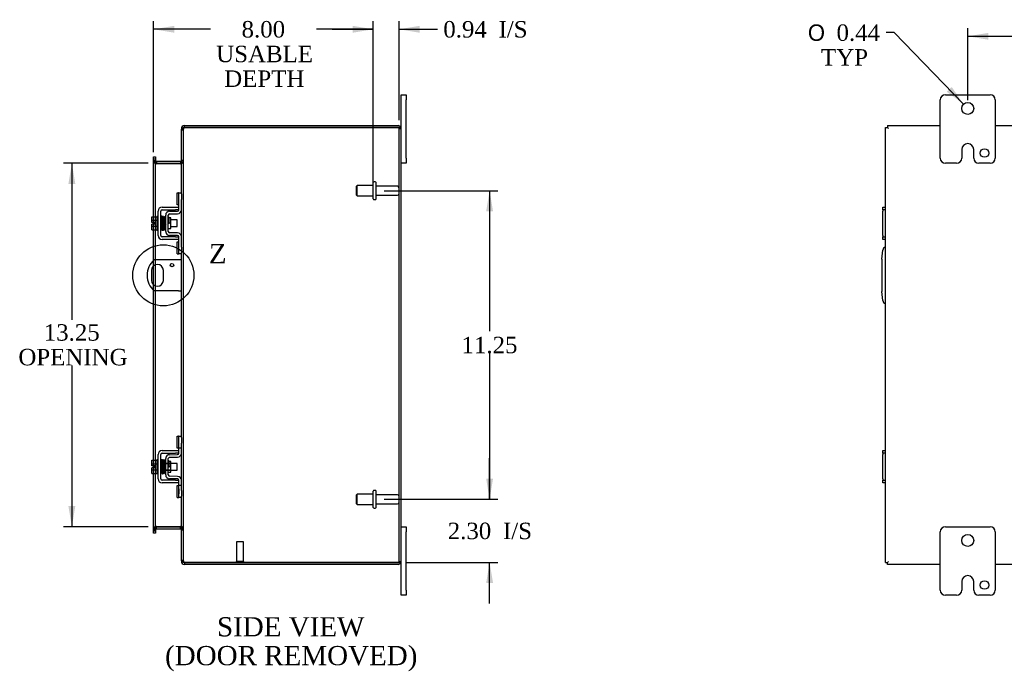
# Model space of a CAD drawing. Header units: inches. Extents: x 2 to 118, y 3 to 79.
# Tile 4 of 6: x 60 to 96, y 26 to 50. Entities that reach past the tile are written whole.
import ezdxf
from ezdxf.enums import TextEntityAlignment as Align
from ezdxf.lldxf.tags import DXFTag

# ---------------------------------------------------------------- set-up
doc = ezdxf.new("R2010")
doc.units = ezdxf.units.IN
doc.header["$MEASUREMENT"] = 0
doc.layers.get('0').update_dxf_attribs({"linetype": 'CONTINUOUS'})
for name, color, linetype in [('COM40153-1', 7, 'CONTINUOUS'), ('COM40153-2', 7, 'CONTINUOUS'), ('COM42667', 7, 'CONTINUOUS'), ('COM42780', 7, 'CONTINUOUS'), ('COM48443', 7, 'CONTINUOUS'), ('DEFAULT', 7, 'CONTINUOUS'), ('FET07710', 7, 'CONTINUOUS'), ('SCC19011', 7, 'CONTINUOUS'), ('SPR20265', 7, 'CONTINUOUS'), ('STD21878', 7, 'CONTINUOUS'), ('STD26094', 7, 'CONTINUOUS'), ('WAF25035', 7, 'CONTINUOUS')]:
    doc.layers.add(name, color=color, linetype=linetype)
doc.styles.add('SEACAD_SOLID_EDGE_ANSI1_SY', font='txt')
doc.styles.add('SEACAD_TIMES_NEW_ROMAN', font='times.ttf')
tags = doc.linetypes.add('CENTER2', pattern=[1.125, 0.75, -0.125, 0.125, -0.125]).pattern_tags.tags
tags[10:11] = [DXFTag(74, 4), DXFTag(75, 0), DXFTag(340, '0'), DXFTag(46, 0.0), DXFTag(50, 0.0), DXFTag(44, 0.0), DXFTag(45, 0.0)]
tags[8:9] = [DXFTag(74, 4), DXFTag(75, 0), DXFTag(340, '0'), DXFTag(46, 0.0), DXFTag(50, 0.0), DXFTag(44, 0.0), DXFTag(45, 0.0)]
tags[6:7] = [DXFTag(74, 4), DXFTag(75, 0), DXFTag(340, '0'), DXFTag(46, 0.0), DXFTag(50, 0.0), DXFTag(44, 0.0), DXFTag(45, 0.0)]
tags[4:5] = [DXFTag(74, 4), DXFTag(75, 0), DXFTag(340, '0'), DXFTag(46, 0.0), DXFTag(50, 0.0), DXFTag(44, 0.0), DXFTag(45, 0.0)]

# ---------------------------------------------------------------- blocks, each defined once
blk = doc.blocks.new('GDIMGGROUP9')
at = {"layer": 'DEFAULT', "linetype": 'Continuous'}
for points in [[(77.455, 33.418), (77.205, 33.418), (77.33, 32.668)], [(77.455, 29.615), (77.33, 30.365), (77.205, 29.615)]]:
    blk.add_hatch(color=136, dxfattribs=at).paths.add_polyline_path(points)
at = {"layer": 'DEFAULT', "color": 136, "linetype": 'Continuous'}
for p, q in [((77.33, 32.668), (77.33, 34.168)), ((73.493, 32.668), (77.63, 32.668)), ((74.294, 30.365), (77.63, 30.365)), ((77.33, 28.865), (77.33, 30.365))]:
    blk.add_line(p, q, dxfattribs=at)
at = {"layer": 'DEFAULT', "color": 136, "linetype": 'Continuous', "style": 'SEACAD_TIMES_NEW_ROMAN'}
for s, p in [('2.30', (75.805, 31.816)), ('I/S', (77.817, 31.816))]:
    blk.add_text(s, height=0.6, dxfattribs=at).set_placement(p, align=Align.TOP_LEFT)
blk = doc.blocks.new('GDIMGGROUP10')
at = {"layer": 'DEFAULT', "linetype": 'Continuous'}
for points in [[(77.455, 43.168), (77.33, 43.918), (77.205, 43.168)], [(77.455, 33.418), (77.205, 33.418), (77.33, 32.668)]]:
    blk.add_hatch(color=136, dxfattribs=at).paths.add_polyline_path(points)
at = {"layer": 'DEFAULT', "color": 136, "linetype": 'Continuous'}
for p, q in [((73.493, 43.918), (77.63, 43.918)), ((77.33, 43.918), (77.33, 38.803)), ((77.33, 37.993), (77.33, 32.668)), ((73.493, 32.668), (77.63, 32.668))]:
    blk.add_line(p, q, dxfattribs=at)
at = {"layer": 'DEFAULT', "color": 136, "linetype": 'Continuous', "style": 'SEACAD_TIMES_NEW_ROMAN'}
blk.add_text('11.25', height=0.6, dxfattribs=at).set_placement((76.306, 38.593), align=Align.TOP_LEFT)
blk = doc.blocks.new('GDIMGGROUP11')
at = {"layer": 'DEFAULT', "linetype": 'Continuous'}
for points in [[(95.497, 49.673), (94.747, 49.548), (95.497, 49.423)], [(103.997, 49.673), (103.997, 49.423), (104.747, 49.548)]]:
    blk.add_hatch(color=136, dxfattribs=at).paths.add_polyline_path(points)
at = {"layer": 'DEFAULT', "color": 136, "linetype": 'Continuous'}
for p, q in [((94.747, 47.218), (94.747, 49.848)), ((94.747, 49.548), (98.259, 49.548)), ((100.726, 49.548), (104.747, 49.548)), ((104.747, 47.218), (104.747, 49.848))]:
    blk.add_line(p, q, dxfattribs=at)
at = {"layer": 'DEFAULT', "color": 136, "linetype": 'Continuous', "style": 'SEACAD_TIMES_NEW_ROMAN'}
blk.add_text('10.00', height=0.6, dxfattribs=at).set_placement((98.469, 49.848), align=Align.TOP_LEFT)
blk = doc.blocks.new('GDIMGGROUP19')
at = {"layer": 'DEFAULT', "linetype": 'Continuous'}
for points in [[(61.987, 44.168), (62.237, 44.168), (62.112, 44.918)], [(61.987, 32.418), (62.112, 31.668), (62.237, 32.418)]]:
    blk.add_hatch(color=136, dxfattribs=at).paths.add_polyline_path(points)
at = {"layer": 'DEFAULT', "color": 136, "linetype": 'Continuous'}
for p, q in [((64.897, 44.918), (61.812, 44.918)), ((62.112, 44.918), (62.112, 39.212)), ((62.112, 37.552), (62.112, 31.668)), ((64.897, 31.668), (61.812, 31.668))]:
    blk.add_line(p, q, dxfattribs=at)
at = {"layer": 'DEFAULT', "color": 136, "linetype": 'Continuous', "style": 'SEACAD_TIMES_NEW_ROMAN'}
for s, p in [('13.25', (61.088, 39.052)), ('OPENING', (60.164, 38.152))]:
    blk.add_text(s, height=0.6, dxfattribs=at).set_placement(p, align=Align.TOP_LEFT)
blk = doc.blocks.new('GDIMGGROUP22')
at = {"layer": 'DEFAULT', "linetype": 'Continuous'}
blk.add_hatch(color=136, dxfattribs=at).paths.add_polyline_path([(93.983, 47.526), (94.595, 47.075), (94.163, 47.7)])
at = {"layer": 'DEFAULT', "color": 136, "linetype": 'Continuous'}
for p, q in [((92.07, 49.681), (91.77, 49.681)), ((94.595, 47.075), (92.07, 49.681))]:
    blk.add_line(p, q, dxfattribs=at)
for s, style, p in [('O', 'SEACAD_SOLID_EDGE_ANSI1_SY', (88.924, 49.981)), ('0.44', 'SEACAD_TIMES_NEW_ROMAN', (89.968, 49.981)), ('TYP', 'SEACAD_TIMES_NEW_ROMAN', (89.403, 49.081))]:
    blk.add_text(s, height=0.6, dxfattribs=dict(at, style=style)).set_placement(p, align=Align.TOP_LEFT)
blk = doc.blocks.new('GDIMGGROUP23')
at = {"layer": 'DEFAULT', "linetype": 'Continuous'}
for points in [[(65.839, 49.929), (65.089, 49.804), (65.839, 49.679)], [(72.343, 49.929), (72.343, 49.679), (73.093, 49.804)]]:
    blk.add_hatch(color=136, dxfattribs=at).paths.add_polyline_path(points)
at = {"layer": 'DEFAULT', "color": 136, "linetype": 'Continuous'}
for p, q in [((65.089, 45.319), (65.089, 50.104)), ((73.093, 44.218), (73.093, 50.104)), ((67.16, 49.804), (65.089, 49.804)), ((73.093, 49.804), (71.021, 49.804))]:
    blk.add_line(p, q, dxfattribs=at)
at = {"layer": 'DEFAULT', "color": 136, "linetype": 'Continuous', "style": 'SEACAD_TIMES_NEW_ROMAN'}
for s, p in [('8.00', (68.294, 50.104)), ('USABLE', (67.37, 49.204)), ('DEPTH', (67.662, 48.304))]:
    blk.add_text(s, height=0.6, dxfattribs=at).set_placement(p, align=Align.TOP_LEFT)
blk = doc.blocks.new('GDIMGGROUP26')
at = {"layer": 'DEFAULT', "linetype": 'Continuous'}
for points in [[(72.343, 49.929), (72.343, 49.679), (73.093, 49.804)], [(74.78, 49.929), (74.03, 49.804), (74.78, 49.679)]]:
    blk.add_hatch(color=136, dxfattribs=at).paths.add_polyline_path(points)
at = {"layer": 'DEFAULT', "color": 136, "linetype": 'Continuous'}
for p, q in [((73.093, 44.513), (73.093, 50.104)), ((74.03, 46.485), (74.03, 50.104)), ((71.593, 49.804), (73.093, 49.804)), ((74.03, 49.804), (75.133, 49.804)), ((75.133, 49.804), (75.433, 49.804))]:
    blk.add_line(p, q, dxfattribs=at)
at = {"layer": 'DEFAULT', "color": 136, "linetype": 'Continuous', "style": 'SEACAD_TIMES_NEW_ROMAN'}
for s, p in [('0.94', (75.643, 50.104)), ('I/S', (77.655, 50.104))]:
    blk.add_text(s, height=0.6, dxfattribs=at).set_placement(p, align=Align.TOP_LEFT)
blk = doc.blocks.new('SE1')
at = {"color": 136, "linetype": 'Continuous', "style": 'SEACAD_TIMES_NEW_ROMAN'}
blk.add_text('Z', height=0.7, dxfattribs=at).set_placement((67.104, 41.976), align=Align.TOP_LEFT)
blk = doc.blocks.new('SE')
at = {"layer": 'DEFAULT', "color": 7, "linetype": 'CENTER2'}
blk.add_circle((65.445, 40.833), 1.113, dxfattribs=at)
at = {"layer": 'DEFAULT'}
blk.add_blockref('SE1', (0, 0), dxfattribs=at)

msp = doc.modelspace()

# ---------------------------------------------------------------- linework, layer by layer
at = {"layer": 'COM40153-1', "color": 7}
for p, q in [((65.994, 41.395), (65.106, 41.395)), ((66.102, 41.395), (65.994, 41.395)), ((65.008, 41.014), (65.008, 40.651)), ((65.445, 40.651), (65.445, 41.014)), ((65.994, 40.27), (65.106, 40.27)), ((65.994, 40.27), (66.102, 40.27))]:
    msp.add_line(p, q, dxfattribs=at)
msp.add_circle((65.758, 41.208), 0.0625, dxfattribs=at)
for centre, radius, start, end in [((65.602, 40.833), 0.75, 131.4096, 228.5904), ((65.227, 41.014), 0.218, 0, 180), ((65.227, 40.651), 0.218, 180, 0)]:
    msp.add_arc(centre, radius, start, end, dxfattribs=at)
at = {"layer": 'COM40153-2', "color": 7}
for p, q in [((91.622, 41.418), (91.651, 41.752)), ((91.622, 41.418), (91.622, 40.247)), ((91.651, 39.913), (91.622, 40.247))]:
    msp.add_line(p, q, dxfattribs=at)
for centre, start, end in [((91.776, 41.741), 103.3006, 175), ((91.776, 39.924), 185, 256.6994)]:
    msp.add_arc(centre, 0.125, start, end, dxfattribs=at)
at = {"layer": 'COM42667', "color": 7}
for p, q in [((65.256, 42.285), (65.256, 43.176)), ((65.351, 42.285), (65.351, 43.176)), ((65.399, 43.319), (65.882, 43.319)), ((65.399, 43.224), (65.882, 43.224)), ((65.882, 43.319), (66.007, 43.319)), ((66.007, 43.224), (65.882, 43.224)), ((91.651, 43.224), (91.651, 43.319)), ((91.651, 43.319), (91.747, 43.319)), ((91.651, 43.224), (91.651, 43.176)), ((91.747, 43.224), (91.651, 43.224)), ((91.651, 42.285), (91.651, 43.176)), ((65.882, 42.237), (65.399, 42.237)), ((65.882, 42.142), (65.399, 42.142)), ((65.882, 42.237), (66.007, 42.237)), ((66.007, 42.142), (65.882, 42.142)), ((91.651, 42.285), (91.651, 42.237)), ((91.651, 42.142), (91.651, 42.237)), ((91.651, 42.237), (91.747, 42.237)), ((91.747, 42.142), (91.651, 42.142)), ((65.399, 34.443), (65.882, 34.443)), ((65.882, 34.443), (66.007, 34.443)), ((91.651, 34.348), (91.651, 34.443)), ((91.651, 34.443), (91.747, 34.443)), ((65.256, 33.409), (65.256, 34.3)), ((65.351, 33.409), (65.351, 34.3)), ((65.399, 34.348), (65.882, 34.348)), ((66.007, 34.348), (65.882, 34.348)), ((91.651, 34.348), (91.651, 34.3)), ((91.747, 34.348), (91.651, 34.348)), ((91.651, 33.409), (91.651, 34.3)), ((65.882, 33.361), (65.399, 33.361)), ((65.882, 33.361), (66.007, 33.361)), ((91.651, 33.409), (91.651, 33.361)), ((91.651, 33.266), (91.651, 33.361)), ((91.651, 33.361), (91.747, 33.361)), ((65.882, 33.266), (65.399, 33.266)), ((66.007, 33.266), (65.882, 33.266)), ((91.747, 33.266), (91.651, 33.266))]:
    msp.add_line(p, q, dxfattribs=at)
for centre, radius, start, end in [((65.399, 43.176), 0.143, 90, 180), ((65.399, 43.176), 0.048, 90, 180), ((65.399, 42.285), 0.143, 180, 270), ((65.399, 42.285), 0.048, 180, 270), ((65.399, 34.3), 0.143, 90, 180), ((65.399, 34.3), 0.048, 90, 180), ((65.399, 33.409), 0.143, 180, 270), ((65.399, 33.409), 0.048, 180, 270)]:
    msp.add_arc(centre, radius, start, end, dxfattribs=at)
at = {"layer": 'COM42780', "color": 7}
for p, q in [((65.942, 43.409), (65.942, 43.846)), ((65.942, 43.846), (65.993, 43.846)), ((66.007, 43.846), (65.993, 43.846)), ((66.007, 43.596), (66.007, 43.846)), ((66.007, 43.846), (66.102, 43.846)), ((66.102, 43.799), (66.102, 43.596)), ((65.993, 43.409), (65.942, 43.409)), ((65.993, 43.409), (66.007, 43.409)), ((66.007, 43.224), (66.007, 43.596)), ((66.102, 43.224), (66.102, 43.596)), ((65.67, 43.171), (65.96, 43.176)), ((65.672, 43.076), (65.961, 43.081)), ((65.53, 42.434), (65.53, 43.028)), ((65.625, 42.434), (65.625, 43.028)), ((65.72, 42.926), (65.653, 42.926)), ((65.72, 42.536), (65.72, 42.926)), ((65.625, 42.536), (65.72, 42.536)), ((65.961, 42.381), (65.672, 42.386)), ((65.96, 42.286), (65.67, 42.291)), ((65.942, 41.615), (65.942, 42.052)), ((65.942, 42.052), (65.993, 42.052)), ((66.007, 42.052), (65.993, 42.052)), ((66.007, 41.865), (66.007, 42.238)), ((66.102, 41.865), (66.102, 42.238)), ((65.942, 41.615), (65.993, 41.615)), ((65.993, 41.615), (66.007, 41.615)), ((66.007, 41.615), (66.007, 41.865)), ((66.102, 41.615), (66.007, 41.615)), ((66.102, 41.865), (66.102, 41.662)), ((65.942, 34.533), (65.942, 34.97)), ((65.942, 34.97), (65.993, 34.97)), ((66.007, 34.97), (65.993, 34.97)), ((66.007, 34.72), (66.007, 34.97)), ((66.007, 34.97), (66.102, 34.97)), ((66.009, 34.533), (66.009, 34.97)), ((66.102, 34.923), (66.102, 34.72)), ((65.993, 34.533), (65.942, 34.533)), ((65.993, 34.533), (66.007, 34.533)), ((66.007, 34.348), (66.007, 34.72)), ((66.102, 34.533), (66.007, 34.533)), ((66.102, 34.348), (66.102, 34.72)), ((65.53, 33.558), (65.53, 34.152)), ((65.625, 33.558), (65.625, 34.152)), ((65.67, 34.295), (65.96, 34.3)), ((65.672, 34.2), (65.961, 34.205)), ((65.53, 33.98), (65.72, 33.98)), ((65.72, 33.961), (65.53, 33.961)), ((65.53, 33.748), (65.72, 33.748)), ((65.53, 33.73), (65.72, 33.73)), ((65.653, 34.05), (65.625, 34.05)), ((65.72, 34.05), (65.653, 34.05)), ((65.72, 33.66), (65.72, 34.05)), ((65.625, 33.66), (65.72, 33.66)), ((65.96, 33.41), (65.67, 33.415)), ((65.961, 33.505), (65.672, 33.51)), ((66.007, 32.989), (66.007, 33.362)), ((66.102, 32.989), (66.102, 33.362)), ((65.942, 32.739), (65.942, 33.176)), ((65.942, 33.176), (65.993, 33.176)), ((66.007, 33.176), (65.993, 33.176)), ((66.102, 33.176), (66.007, 33.176)), ((66.008, 33.045), (66.007, 33.045)), ((66.008, 33.014), (66.007, 33.014)), ((66.008, 33.045), (66.008, 32.929)), ((66.009, 32.739), (66.009, 33.176)), ((65.942, 32.739), (65.993, 32.739)), ((65.993, 32.739), (66.007, 32.739)), ((66.007, 32.739), (66.007, 32.989)), ((66.008, 32.935), (66.007, 32.935)), ((66.008, 32.929), (66.007, 32.929)), ((66.008, 32.905), (66.007, 32.905)), ((66.008, 32.871), (66.007, 32.871)), ((66.102, 32.739), (66.007, 32.739)), ((66.008, 32.929), (66.008, 32.905)), ((66.008, 32.905), (66.008, 32.871)), ((66.102, 32.989), (66.102, 32.786))]:
    msp.add_line(p, q, dxfattribs=at)
for centre, radius, start, end in [((65.673, 43.028), 0.143, 91, 180), ((65.673, 43.028), 0.048, 91, 180), ((65.959, 43.224), 0.048, 271, 0), ((65.959, 43.224), 0.143, 271, 0), ((65.673, 42.434), 0.143, 180, 269), ((65.673, 42.434), 0.048, 180, 269), ((65.959, 42.238), 0.143, 0, 89), ((65.959, 42.238), 0.048, 0, 89), ((65.673, 34.152), 0.143, 91, 180), ((65.673, 34.152), 0.048, 91, 180), ((65.959, 34.348), 0.048, 271, 0), ((65.959, 34.348), 0.143, 271, 0), ((65.673, 33.558), 0.143, 180, 269), ((65.673, 33.558), 0.048, 180, 269), ((65.959, 33.362), 0.048, 0, 89), ((65.959, 33.362), 0.143, 0, 89)]:
    msp.add_arc(centre, radius, start, end, dxfattribs=at)
at = {"layer": 'COM48443', "color": 7}
for p, q in [((66.21, 46.221), (66.21, 46.293)), ((66.21, 46.293), (73.994, 46.293)), ((91.819, 46.293), (91.819, 46.221)), ((91.819, 46.293), (93.747, 46.293)), ((95.747, 46.293), (103.747, 46.293)), ((66.126, 46.185), (66.102, 46.185)), ((66.102, 46.185), (66.102, 46.16)), ((66.102, 46.16), (66.102, 46.159)), ((66.102, 46.16), (66.174, 46.16)), ((66.174, 46.159), (66.102, 46.159)), ((66.102, 43.799), (66.102, 46.159)), ((66.102, 46.142), (66.174, 46.142)), ((66.174, 46.185), (66.126, 46.185)), ((66.174, 46.185), (66.174, 46.16)), ((66.174, 46.16), (66.174, 46.159)), ((66.174, 30.426), (66.174, 46.159)), ((66.21, 46.221), (73.994, 46.221)), ((73.994, 46.22), (66.21, 46.22)), ((74.095, 46.221), (73.994, 46.221)), ((73.994, 46.22), (74.095, 46.22)), ((74.03, 30.401), (74.03, 46.185)), ((74.03, 46.185), (74.102, 46.185)), ((74.102, 30.401), (74.102, 46.185)), ((91.747, 46.22), (91.819, 46.22)), ((91.747, 30.365), (91.747, 46.22)), ((91.819, 46.221), (91.855, 46.185)), ((91.819, 46.22), (91.855, 46.185)), ((65.089, 45.148), (65.161, 45.148)), ((65.089, 45.071), (65.089, 45.148)), ((65.089, 45.071), (65.089, 45.064)), ((65.089, 45.019), (65.089, 45.064)), ((65.161, 45.064), (65.089, 45.064)), ((65.089, 45.026), (65.161, 45.026)), ((65.089, 42.972), (65.089, 45.019)), ((65.089, 45.008), (65.161, 45.008)), ((65.161, 45.148), (65.161, 45.071)), ((65.161, 45.071), (65.161, 45.064)), ((65.161, 45.064), (65.161, 45.019)), ((65.161, 42.972), (65.161, 45.019)), ((65.197, 44.99), (65.197, 44.918)), ((65.197, 44.99), (66.066, 44.99)), ((65.197, 44.918), (66.066, 44.918)), ((66.066, 44.904), (65.197, 44.904)), ((66.066, 44.99), (66.066, 44.918)), ((66.174, 45.026), (66.102, 45.026)), ((66.174, 45.008), (66.102, 45.008)), ((66.102, 42.238), (66.102, 43.224)), ((65.089, 42.765), (65.089, 42.972)), ((65.089, 42.697), (65.089, 42.765)), ((65.089, 42.49), (65.089, 42.697)), ((65.161, 42.49), (65.161, 42.972)), ((65.089, 41.38), (65.089, 42.49)), ((65.161, 41.395), (65.161, 42.49)), ((66.102, 34.923), (66.102, 41.662)), ((65.089, 41.183), (65.089, 41.38)), ((65.161, 41.222), (65.161, 41.395)), ((65.089, 40.482), (65.089, 41.183)), ((65.161, 40.443), (65.161, 41.222)), ((65.089, 40.285), (65.089, 40.482)), ((65.089, 34.096), (65.089, 40.285)), ((65.161, 40.27), (65.161, 40.443)), ((65.161, 34.096), (65.161, 40.27)), ((65.089, 33.889), (65.089, 34.096)), ((65.161, 33.614), (65.161, 34.096)), ((66.102, 33.362), (66.102, 34.348)), ((65.089, 33.821), (65.089, 33.889)), ((65.089, 33.614), (65.089, 33.821)), ((65.089, 31.566), (65.089, 33.614)), ((65.161, 31.566), (65.161, 33.614)), ((66.102, 30.426), (66.102, 32.786)), ((65.089, 31.578), (65.161, 31.578)), ((65.089, 31.521), (65.089, 31.566)), ((65.161, 31.566), (65.161, 31.521)), ((65.197, 31.681), (66.066, 31.681)), ((65.197, 31.596), (65.197, 31.668)), ((65.197, 31.668), (66.066, 31.668)), ((65.197, 31.596), (66.066, 31.596)), ((66.066, 31.596), (66.066, 31.668)), ((66.174, 31.578), (66.102, 31.578)), ((65.161, 31.56), (65.089, 31.56)), ((65.089, 31.514), (65.089, 31.521)), ((65.089, 31.521), (65.161, 31.521)), ((65.089, 31.438), (65.089, 31.514)), ((65.161, 31.438), (65.089, 31.438)), ((65.161, 31.514), (65.161, 31.521)), ((65.161, 31.514), (65.161, 31.438)), ((66.102, 31.56), (66.174, 31.56)), ((66.102, 30.443), (66.174, 30.443)), ((66.102, 30.426), (66.102, 30.425)), ((66.174, 30.426), (66.102, 30.426)), ((66.102, 30.425), (66.174, 30.425)), ((66.102, 30.425), (66.102, 30.401)), ((66.126, 30.401), (66.102, 30.401)), ((66.174, 30.401), (66.126, 30.401)), ((66.174, 30.426), (66.174, 30.425)), ((66.174, 30.425), (66.174, 30.401)), ((66.21, 30.365), (73.994, 30.365)), ((73.994, 30.365), (66.21, 30.365)), ((66.21, 30.365), (66.21, 30.293)), ((73.994, 30.293), (66.21, 30.293)), ((73.994, 30.365), (74.095, 30.365)), ((74.095, 30.365), (73.994, 30.365)), ((74.03, 30.401), (74.102, 30.401)), ((91.747, 30.365), (91.819, 30.365)), ((91.819, 30.365), (91.855, 30.401)), ((91.819, 30.365), (91.855, 30.401)), ((91.819, 30.293), (91.819, 30.365)), ((93.747, 30.293), (91.819, 30.293)), ((103.747, 30.293), (95.747, 30.293))]:
    msp.add_line(p, q, dxfattribs=at)
for centre, radius, start, end in [((66.21, 46.185), 0.108, 90, 180), ((73.994, 46.185), 0.108, 19.4712, 90), ((66.21, 46.185), 0.036, 128.7236, 180), ((66.21, 46.185), 0.036, 90, 128.7236), ((73.994, 46.185), 0.036, 0, 90), ((73.994, 46.185), 0.108, 0, 19.4712), ((65.197, 45.026), 0.108, 180, 259.6031), ((65.194, 45.01), 0.106, 181.2987, 271.2013), ((65.197, 45.026), 0.036, 180, 270), ((65.197, 45.026), 0.108, 259.6031, 270), ((66.066, 45.026), 0.036, 270, 0), ((66.068, 45.01), 0.106, 268.8065, 358.6935), ((66.066, 45.026), 0.108, 270, 280.3994), ((66.066, 45.026), 0.108, 280.3994, 0), ((65.194, 31.575), 0.106, 88.8065, 178.6935), ((65.197, 31.56), 0.108, 100.3965, 180), ((65.197, 31.56), 0.036, 90, 180), ((65.197, 31.56), 0.108, 90, 100.3965), ((66.068, 31.575), 0.106, 1.2987, 91.2013), ((66.066, 31.56), 0.108, 79.6015, 90), ((66.066, 31.56), 0.036, 0, 90), ((66.066, 31.56), 0.108, 0, 79.6015), ((66.21, 30.401), 0.108, 180, 270), ((66.21, 30.401), 0.036, 180, 231.2764), ((66.21, 30.401), 0.036, 231.2764, 270), ((73.994, 30.401), 0.036, 270, 360), ((73.994, 30.401), 0.108, 270, 340.5288), ((73.994, 30.401), 0.108, 340.5288, 0)]:
    msp.add_arc(centre, radius, start, end, dxfattribs=at)
for centre, major_axis, start_param, end_param in [((73.994, 46.185), (-0.036, 0), 3.141593, 4.712389), ((73.994, 46.185), (-0.108, 0), 3.141593, 3.48143), ((73.994, 30.401), (-0.036, 0), 1.570796, 3.141593), ((73.994, 30.401), (-0.108, 0), 2.801756, 3.141593)]:
    msp.add_ellipse(centre, major_axis=major_axis, ratio=0.997813, start_param=start_param, end_param=end_param, dxfattribs=at)
for points, knots in [([(66.21, 46.22), (66.196, 46.215), (66.181, 46.21), (66.155, 46.2), (66.143, 46.195), (66.123, 46.184), (66.115, 46.179), (66.104, 46.169), (66.102, 46.164), (66.102, 46.159)], [0, 0, 0, 0, 0.25, 0.25, 0.5, 0.5, 0.75, 0.75, 1, 1, 1, 1]), ([(66.21, 46.22), (66.205, 46.215), (66.2, 46.21), (66.192, 46.2), (66.188, 46.195), (66.181, 46.184), (66.178, 46.179), (66.175, 46.169), (66.174, 46.164), (66.174, 46.159)], [0, 0, 0, 0, 0.25, 0.25, 0.5, 0.5, 0.75, 0.75, 1, 1, 1, 1]), ([(65.161, 45.008), (65.161, 44.997), (65.161, 44.987), (65.163, 44.966), (65.165, 44.956), (65.169, 44.942), (65.17, 44.937), (65.174, 44.928), (65.176, 44.923), (65.18, 44.915), (65.183, 44.911), (65.188, 44.907), (65.189, 44.906), (65.193, 44.905), (65.195, 44.904), (65.197, 44.904)], [0, 0, 0, 0, 0.25, 0.25, 0.5, 0.5, 0.625, 0.625, 0.75, 0.75, 0.875, 0.875, 0.9375, 0.9375, 1, 1, 1, 1]), ([(66.066, 44.904), (66.068, 44.904), (66.069, 44.905), (66.073, 44.906), (66.075, 44.907), (66.079, 44.911), (66.082, 44.915), (66.087, 44.923), (66.089, 44.928), (66.092, 44.937), (66.093, 44.942), (66.097, 44.956), (66.099, 44.966), (66.101, 44.987), (66.102, 44.997), (66.102, 45.008)], [0, 0, 0, 0, 0.0625, 0.0625, 0.125, 0.125, 0.25, 0.25, 0.375, 0.375, 0.5, 0.5, 0.75, 0.75, 1, 1, 1, 1]), ([(65.197, 31.681), (65.195, 31.681), (65.193, 31.68), (65.189, 31.679), (65.188, 31.678), (65.183, 31.674), (65.18, 31.67), (65.176, 31.662), (65.174, 31.658), (65.17, 31.648), (65.169, 31.644), (65.165, 31.629), (65.163, 31.619), (65.161, 31.598), (65.161, 31.588), (65.161, 31.578)], [0, 0, 0, 0, 0.0625, 0.0625, 0.125, 0.125, 0.25, 0.25, 0.375, 0.375, 0.5, 0.5, 0.75, 0.75, 1, 1, 1, 1]), ([(66.102, 31.578), (66.102, 31.588), (66.101, 31.598), (66.099, 31.619), (66.097, 31.629), (66.093, 31.644), (66.092, 31.648), (66.089, 31.658), (66.087, 31.662), (66.082, 31.67), (66.079, 31.674), (66.075, 31.678), (66.073, 31.679), (66.069, 31.681), (66.068, 31.681), (66.066, 31.681)], [0, 0, 0, 0, 0.25, 0.25, 0.5, 0.5, 0.625, 0.625, 0.75, 0.75, 0.875, 0.875, 0.9375, 0.9375, 1, 1, 1, 1]), ([(66.102, 30.426), (66.102, 30.421), (66.104, 30.416), (66.115, 30.406), (66.123, 30.401), (66.143, 30.39), (66.155, 30.385), (66.181, 30.375), (66.196, 30.37), (66.21, 30.365)], [0, 0, 0, 0, 0.25, 0.25, 0.5, 0.5, 0.75, 0.75, 1, 1, 1, 1]), ([(66.174, 30.426), (66.174, 30.421), (66.175, 30.416), (66.178, 30.406), (66.181, 30.401), (66.188, 30.39), (66.192, 30.385), (66.2, 30.375), (66.205, 30.37), (66.21, 30.365)], [0, 0, 0, 0, 0.25, 0.25, 0.5, 0.5, 0.75, 0.75, 1, 1, 1, 1])]:
    msp.add_open_spline(points, degree=3, knots=knots, dxfattribs=at)
at = {"layer": 'FET07710', "color": 7}
for p, q in [((74.102, 47.23), (74.102, 47.418)), ((74.102, 47.418), (74.289, 47.418)), ((74.289, 47.418), (74.289, 47.23)), ((93.934, 47.418), (95.559, 47.418)), ((74.102, 46.185), (74.102, 47.23)), ((74.289, 45.105), (74.289, 47.23)), ((93.747, 45.105), (93.747, 47.23)), ((95.747, 47.23), (95.747, 45.105)), ((94.747, 45.636), (94.747, 45.636)), ((94.529, 45.418), (94.529, 45.105)), ((94.965, 45.105), (94.965, 45.418)), ((74.289, 44.918), (74.102, 44.918)), ((74.289, 45.105), (74.289, 44.918)), ((94.341, 44.918), (93.934, 44.918)), ((95.559, 44.918), (95.153, 44.918)), ((74.102, 31.668), (74.289, 31.668)), ((74.289, 31.668), (74.289, 31.48)), ((93.934, 31.668), (95.559, 31.668)), ((74.289, 29.355), (74.289, 31.48)), ((93.747, 29.355), (93.747, 31.48)), ((95.747, 31.48), (95.747, 29.355)), ((74.102, 29.355), (74.102, 30.401)), ((94.747, 29.886), (94.747, 29.886)), ((94.529, 29.668), (94.529, 29.355)), ((94.965, 29.355), (94.965, 29.668)), ((74.102, 29.168), (74.102, 29.355)), ((74.289, 29.168), (74.102, 29.168)), ((74.289, 29.355), (74.289, 29.168)), ((94.341, 29.168), (93.934, 29.168)), ((95.559, 29.168), (95.153, 29.168))]:
    msp.add_line(p, q, dxfattribs=at)
for centre, radius in [((94.747, 46.918), 0.219), ((95.356, 45.293), 0.156), ((94.747, 31.168), 0.219), ((95.356, 29.543), 0.156)]:
    msp.add_circle(centre, radius, dxfattribs=at)
for centre, radius, start, end in [((93.934, 47.23), 0.188, 90, 180), ((95.559, 47.23), 0.188, 0, 90), ((94.747, 45.418), 0.218, 90, 180), ((94.747, 45.418), 0.218, 0, 90), ((93.934, 45.105), 0.188, 180, 270), ((94.341, 45.105), 0.188, 270, 0), ((95.153, 45.105), 0.188, 180, 270), ((95.559, 45.105), 0.188, 270, 0), ((93.934, 31.48), 0.188, 90, 180), ((95.559, 31.48), 0.188, 0, 90), ((94.747, 29.668), 0.218, 90, 180), ((94.747, 29.668), 0.218, 0, 90), ((93.934, 29.355), 0.188, 180, 270), ((94.341, 29.355), 0.188, 270, 0), ((95.153, 29.355), 0.188, 180, 270), ((95.559, 29.355), 0.188, 270, 0)]:
    msp.add_arc(centre, radius, start, end, dxfattribs=at)
at = {"layer": 'SCC19011', "color": 7}
for p, q in [((65.03, 42.972), (65.211, 42.972)), ((65.03, 42.839), (65.03, 42.972)), ((65.03, 42.839), (65.211, 42.839)), ((65.03, 42.765), (65.03, 42.839)), ((65.125, 42.765), (65.03, 42.765)), ((65.03, 42.622), (65.03, 42.697)), ((65.125, 42.697), (65.03, 42.697)), ((65.125, 42.697), (65.125, 42.765)), ((65.374, 42.853), (65.351, 42.853)), ((65.424, 42.853), (65.409, 42.853)), ((65.474, 42.853), (65.459, 42.853)), ((65.524, 42.853), (65.509, 42.853)), ((65.943, 42.853), (65.72, 42.853)), ((65.943, 42.609), (65.943, 42.853)), ((65.03, 42.622), (65.211, 42.622)), ((65.03, 42.49), (65.03, 42.622)), ((65.03, 42.49), (65.211, 42.49)), ((65.351, 42.609), (65.383, 42.609)), ((65.418, 42.609), (65.433, 42.609)), ((65.468, 42.609), (65.483, 42.609)), ((65.518, 42.609), (65.53, 42.609)), ((65.72, 42.609), (65.943, 42.609)), ((65.03, 34.096), (65.211, 34.096)), ((65.03, 33.963), (65.03, 34.096)), ((65.03, 33.963), (65.211, 33.963)), ((65.03, 33.889), (65.03, 33.963)), ((65.125, 33.889), (65.03, 33.889)), ((65.03, 33.746), (65.03, 33.821)), ((65.125, 33.821), (65.03, 33.821)), ((65.03, 33.746), (65.211, 33.746)), ((65.03, 33.614), (65.03, 33.746)), ((65.125, 33.821), (65.125, 33.889)), ((65.374, 33.977), (65.351, 33.977)), ((65.351, 33.733), (65.383, 33.733)), ((65.424, 33.977), (65.409, 33.977)), ((65.418, 33.733), (65.433, 33.733)), ((65.474, 33.977), (65.459, 33.977)), ((65.468, 33.733), (65.483, 33.733)), ((65.524, 33.977), (65.509, 33.977)), ((65.518, 33.733), (65.53, 33.733)), ((65.943, 33.977), (65.72, 33.977)), ((65.72, 33.733), (65.943, 33.733)), ((65.943, 33.733), (65.943, 33.977)), ((65.03, 33.614), (65.211, 33.614))]:
    msp.add_line(p, q, dxfattribs=at)
at = {"layer": 'SPR20265', "color": 7}
for p, q in [((65.629, 42.731), (65.664, 42.731)), ((65.629, 33.855), (65.664, 33.855))]:
    msp.add_line(p, q, dxfattribs=at)
for centre, radius, start, end in [((70.332, 42.552), 4.985, 175.1825, 176.5376), ((65.484, 42.955), 0.0181, 0.2962, 180.6354), ((70.302, 42.553), 4.919, 179.5796, 179.9446), ((70.332, 33.676), 4.985, 175.1825, 176.5376), ((65.484, 34.079), 0.0181, 0.2962, 180.6354), ((70.302, 33.677), 4.919, 179.5796, 179.9446)]:
    msp.add_arc(centre, radius, start, end, dxfattribs=at)
for centre in [(65.365, 42.558), (65.365, 33.682)]:
    msp.add_ellipse(centre, major_axis=(-0.0175, 0), ratio=0.707107, start_param=0.666946, end_param=5.616239, dxfattribs=at)
for points, knots in [([(65.401, 42.971), (65.401, 42.972), (65.401, 42.974), (65.4, 42.976), (65.399, 42.979), (65.397, 42.982), (65.395, 42.984), (65.393, 42.986), (65.39, 42.988), (65.385, 42.989), (65.379, 42.988), (65.372, 42.984), (65.366, 42.976), (65.365, 42.97), (65.364, 42.966)], [0, 0, 0, 0, 0.03948, 0.078027, 0.11705, 0.157795, 0.20119, 0.247813, 0.297965, 0.351797, 0.472995, 0.624898, 0.803476, 1, 1, 1, 1]), ([(65.366, 42.967), (65.367, 42.968), (65.368, 42.966), (65.37, 42.948), (65.372, 42.913), (65.374, 42.872), (65.375, 42.83), (65.377, 42.792), (65.378, 42.759), (65.379, 42.732), (65.379, 42.706), (65.38, 42.676), (65.382, 42.641), (65.383, 42.601), (65.385, 42.561), (65.387, 42.524), (65.389, 42.497), (65.391, 42.493), (65.391, 42.492)], [0.0402294, 0.0402294, 0.0402294, 0.0402294, 0.0962651, 0.1836152, 0.2619538, 0.3312786, 0.3915016, 0.442594, 0.4845239, 0.5172899, 0.5463931, 0.5841023, 0.6308517, 0.6866387, 0.7514677, 0.8253147, 0.9081399, 0.9951321, 0.9951321, 0.9951321, 0.9951321]), ([(65.426, 42.496), (65.425, 42.497), (65.424, 42.5), (65.422, 42.526), (65.42, 42.562), (65.418, 42.602), (65.417, 42.641), (65.415, 42.676), (65.414, 42.706), (65.414, 42.732), (65.413, 42.76), (65.412, 42.792), (65.41, 42.831), (65.409, 42.873), (65.407, 42.915), (65.405, 42.951), (65.403, 42.972), (65.401, 42.974), (65.401, 42.973)], [0.007956, 0.007956, 0.007956, 0.007956, 0.0902869, 0.171964, 0.2449933, 0.3092617, 0.364675, 0.4111808, 0.4487353, 0.4777397, 0.5104186, 0.5522907, 0.6034131, 0.6638342, 0.7336337, 0.8128446, 0.9016052, 0.9648764, 0.9648764, 0.9648764, 0.9648764]), ([(65.416, 42.966), (65.415, 42.964), (65.413, 42.951), (65.411, 42.918), (65.41, 42.888), (65.409, 42.872), (65.409, 42.87)], [0.0980811, 0.0980811, 0.0980811, 0.0980811, 0.1865995, 0.265558, 0.3350739, 0.3442741, 0.3442741, 0.3442741, 0.3442741]), ([(65.453, 42.955), (65.453, 42.961), (65.452, 42.968), (65.445, 42.977), (65.439, 42.98), (65.434, 42.98), (65.431, 42.98), (65.427, 42.979), (65.424, 42.977), (65.421, 42.974), (65.418, 42.971), (65.417, 42.967), (65.417, 42.964), (65.417, 42.963)], [0, 0, 0, 0, 0.337377, 0.476585, 0.593946, 0.643993, 0.690857, 0.738213, 0.787078, 0.837877, 0.890521, 0.944659, 1, 1, 1, 1]), ([(65.418, 42.958), (65.419, 42.951), (65.42, 42.937), (65.423, 42.888), (65.425, 42.823), (65.428, 42.745), (65.431, 42.677), (65.432, 42.626), (65.434, 42.591), (65.435, 42.56), (65.437, 42.534), (65.438, 42.514), (65.439, 42.507), (65.44, 42.504)], [0, 0, 0, 0, 0.114294, 0.231558, 0.351881, 0.475184, 0.601502, 0.666038, 0.73132, 0.797347, 0.864154, 0.931706, 1, 1, 1, 1]), ([(65.475, 42.506), (65.474, 42.513), (65.472, 42.525), (65.47, 42.572), (65.467, 42.636), (65.464, 42.714), (65.462, 42.781), (65.46, 42.833), (65.459, 42.869), (65.457, 42.901), (65.456, 42.928), (65.454, 42.949), (65.453, 42.956), (65.453, 42.96)], [0, 0, 0, 0, 0.112746, 0.228925, 0.348457, 0.471495, 0.597916, 0.662714, 0.728399, 0.794948, 0.862394, 0.930748, 1, 1, 1, 1]), ([(65.466, 42.958), (65.465, 42.955), (65.464, 42.951), (65.462, 42.922), (65.46, 42.892), (65.459, 42.872), (65.459, 42.866)], [0, 0, 0, 0, 0.0919668, 0.1748964, 0.2488402, 0.2783531, 0.2783531, 0.2783531, 0.2783531]), ([(65.466, 42.954), (65.467, 42.952), (65.468, 42.949), (65.471, 42.923), (65.473, 42.888), (65.474, 42.85), (65.476, 42.813), (65.477, 42.779), (65.478, 42.752), (65.479, 42.727), (65.48, 42.702), (65.481, 42.671), (65.482, 42.636), (65.484, 42.597), (65.486, 42.558), (65.488, 42.526), (65.49, 42.507), (65.491, 42.506), (65.492, 42.506)], [0.0030122, 0.0030122, 0.0030122, 0.0030122, 0.091022, 0.173244, 0.246649, 0.3111806, 0.366841, 0.4136386, 0.4515377, 0.480786, 0.5130298, 0.5545547, 0.6053918, 0.6655607, 0.7350558, 0.813926, 0.9022499, 0.9590084, 0.9590084, 0.9590084, 0.9590084]), ([(65.526, 42.514), (65.525, 42.513), (65.524, 42.514), (65.522, 42.53), (65.52, 42.561), (65.519, 42.598), (65.517, 42.636), (65.516, 42.672), (65.515, 42.702), (65.514, 42.727), (65.513, 42.752), (65.512, 42.78), (65.511, 42.813), (65.509, 42.851), (65.507, 42.889), (65.506, 42.924), (65.503, 42.952), (65.502, 42.956), (65.501, 42.958)], [0.0480093, 0.0480093, 0.0480093, 0.0480093, 0.0949166, 0.1813907, 0.2591689, 0.3281055, 0.3880809, 0.4389475, 0.4806068, 0.513005, 0.5424172, 0.5805587, 0.6277127, 0.6838883, 0.749147, 0.8235602, 0.9071555, 1, 1, 1, 1]), ([(65.53, 42.965), (65.528, 42.965), (65.524, 42.963), (65.519, 42.958), (65.516, 42.951), (65.514, 42.94), (65.511, 42.915), (65.51, 42.885), (65.509, 42.864), (65.509, 42.861)], [0.5124949, 0.5124949, 0.5124949, 0.5124949, 0.5179414, 0.5252825, 0.5427797, 0.5635197, 0.6073984, 0.6548465, 0.6651182, 0.6651182, 0.6651182, 0.6651182]), ([(65.52, 42.934), (65.519, 42.934), (65.519, 42.933), (65.52, 42.923), (65.522, 42.898), (65.524, 42.858), (65.525, 42.817), (65.527, 42.777), (65.528, 42.738), (65.529, 42.713), (65.53, 42.704)], [0.5353084, 0.5353084, 0.5353084, 0.5353084, 0.5442341, 0.5647196, 0.6085363, 0.6562102, 0.6837797, 0.7157656, 0.752175, 0.7726485, 0.7726485, 0.7726485, 0.7726485]), ([(65.651, 42.932), (65.651, 42.934), (65.651, 42.936), (65.649, 42.94), (65.647, 42.944), (65.644, 42.947), (65.64, 42.949), (65.636, 42.95), (65.63, 42.95), (65.626, 42.948), (65.625, 42.947)], [0, 0, 0, 0, 0.0589773, 0.1211115, 0.1849679, 0.2490189, 0.31194, 0.3728411, 0.4898099, 0.5959107, 0.5959107, 0.5959107, 0.5959107]), ([(65.625, 42.827), (65.625, 42.822), (65.626, 42.804), (65.627, 42.771), (65.628, 42.746), (65.629, 42.731)], [0.6947964, 0.6947964, 0.6947964, 0.6947964, 0.7496304, 0.874808, 1, 1, 1, 1]), ([(65.664, 42.731), (65.663, 42.746), (65.662, 42.771), (65.66, 42.812), (65.659, 42.849), (65.657, 42.881), (65.655, 42.906), (65.654, 42.924), (65.652, 42.934), (65.651, 42.935), (65.651, 42.935)], [0, 0, 0, 0, 0.1236932, 0.2477957, 0.3722334, 0.4970307, 0.6222178, 0.7477992, 0.8737106, 0.9604174, 0.9604174, 0.9604174, 0.9604174]), ([(65.391, 42.494), (65.391, 42.492), (65.391, 42.49), (65.393, 42.486), (65.395, 42.482), (65.399, 42.478), (65.405, 42.476), (65.412, 42.476), (65.419, 42.479), (65.423, 42.483), (65.426, 42.489), (65.427, 42.493), (65.427, 42.495)], [0, 0, 0, 0, 0.065589, 0.134096, 0.204, 0.273642, 0.405923, 0.527776, 0.652215, 0.775569, 0.89228, 1, 1, 1, 1]), ([(65.426, 42.492), (65.427, 42.495), (65.429, 42.5), (65.431, 42.532), (65.433, 42.564), (65.433, 42.586), (65.434, 42.593)], [0, 0, 0, 0, 0.0928449, 0.1764674, 0.250932, 0.2834425, 0.2834425, 0.2834425, 0.2834425]), ([(65.439, 42.508), (65.44, 42.503), (65.441, 42.496), (65.448, 42.488), (65.453, 42.485), (65.458, 42.484), (65.461, 42.485), (65.465, 42.486), (65.469, 42.488), (65.472, 42.49), (65.474, 42.494), (65.475, 42.498), (65.475, 42.5), (65.476, 42.502)], [0, 0, 0, 0, 0.324319, 0.462115, 0.581304, 0.633213, 0.682431, 0.732423, 0.783847, 0.836789, 0.89085, 0.94542, 1, 1, 1, 1]), ([(65.477, 42.5), (65.478, 42.503), (65.479, 42.516), (65.481, 42.549), (65.483, 42.579), (65.484, 42.596), (65.484, 42.598)], [0.09883, 0.09883, 0.09883, 0.09883, 0.1878535, 0.2672072, 0.3370622, 0.3488919, 0.3488919, 0.3488919, 0.3488919]), ([(65.492, 42.509), (65.492, 42.509), (65.492, 42.507), (65.492, 42.504), (65.493, 42.502), (65.495, 42.499), (65.497, 42.496), (65.5, 42.494), (65.503, 42.493), (65.507, 42.492), (65.513, 42.493), (65.521, 42.497), (65.527, 42.505), (65.528, 42.511), (65.528, 42.515)], [0, 0, 0, 0, 0.039675, 0.078069, 0.116606, 0.156607, 0.199119, 0.244855, 0.294249, 0.347558, 0.468612, 0.621309, 0.801496, 1, 1, 1, 1]), ([(65.527, 42.511), (65.528, 42.514), (65.529, 42.519), (65.529, 42.527), (65.53, 42.53)], [0, 0, 0, 0, 0.03059774, 0.0478168, 0.0478168, 0.0478168, 0.0478168]), ([(65.625, 42.52), (65.626, 42.522), (65.628, 42.527), (65.628, 42.531), (65.629, 42.535), (65.629, 42.535)], [0.53898294, 0.53898294, 0.53898294, 0.53898294, 0.54759814, 0.56807305, 0.56959107, 0.56959107, 0.56959107, 0.56959107]), ([(65.401, 34.095), (65.401, 34.096), (65.401, 34.098), (65.4, 34.1), (65.399, 34.103), (65.397, 34.106), (65.395, 34.108), (65.393, 34.11), (65.39, 34.112), (65.385, 34.113), (65.379, 34.112), (65.372, 34.108), (65.366, 34.1), (65.365, 34.094), (65.364, 34.09)], [0, 0, 0, 0, 0.03948, 0.078027, 0.11705, 0.157795, 0.20119, 0.247813, 0.297965, 0.351797, 0.472995, 0.624898, 0.803476, 1, 1, 1, 1]), ([(65.366, 34.091), (65.367, 34.092), (65.368, 34.09), (65.37, 34.072), (65.372, 34.037), (65.374, 33.996), (65.375, 33.954), (65.377, 33.916), (65.378, 33.883), (65.379, 33.856), (65.379, 33.83), (65.38, 33.8), (65.382, 33.765), (65.383, 33.725), (65.385, 33.685), (65.387, 33.648), (65.389, 33.621), (65.391, 33.617), (65.391, 33.616)], [0.0402294, 0.0402294, 0.0402294, 0.0402294, 0.0962651, 0.1836152, 0.2619538, 0.3312786, 0.3915016, 0.442594, 0.4845239, 0.5172899, 0.5463931, 0.5841023, 0.6308517, 0.6866387, 0.7514677, 0.8253147, 0.9081399, 0.9951321, 0.9951321, 0.9951321, 0.9951321]), ([(65.426, 33.62), (65.425, 33.621), (65.424, 33.624), (65.422, 33.65), (65.42, 33.686), (65.418, 33.726), (65.417, 33.765), (65.415, 33.8), (65.414, 33.83), (65.414, 33.856), (65.413, 33.884), (65.412, 33.916), (65.41, 33.955), (65.409, 33.997), (65.407, 34.039), (65.405, 34.075), (65.403, 34.096), (65.401, 34.098), (65.401, 34.097)], [0.007956, 0.007956, 0.007956, 0.007956, 0.0902869, 0.171964, 0.2449933, 0.3092617, 0.364675, 0.4111808, 0.4487353, 0.4777397, 0.5104186, 0.5522907, 0.6034131, 0.6638342, 0.7336337, 0.8128446, 0.9016052, 0.9648764, 0.9648764, 0.9648764, 0.9648764]), ([(65.416, 34.09), (65.415, 34.088), (65.413, 34.075), (65.411, 34.042), (65.41, 34.012), (65.409, 33.996), (65.409, 33.994)], [0.0980811, 0.0980811, 0.0980811, 0.0980811, 0.1865995, 0.265558, 0.3350739, 0.3442741, 0.3442741, 0.3442741, 0.3442741]), ([(65.453, 34.079), (65.453, 34.085), (65.452, 34.092), (65.445, 34.101), (65.439, 34.104), (65.434, 34.104), (65.431, 34.104), (65.427, 34.103), (65.424, 34.101), (65.421, 34.098), (65.418, 34.095), (65.417, 34.091), (65.417, 34.088), (65.417, 34.087)], [0, 0, 0, 0, 0.337377, 0.476585, 0.593946, 0.643993, 0.690857, 0.738213, 0.787078, 0.837877, 0.890521, 0.944659, 1, 1, 1, 1]), ([(65.418, 34.082), (65.419, 34.075), (65.42, 34.061), (65.423, 34.012), (65.425, 33.947), (65.428, 33.869), (65.431, 33.801), (65.432, 33.75), (65.434, 33.715), (65.435, 33.684), (65.437, 33.658), (65.438, 33.638), (65.439, 33.631), (65.44, 33.628)], [0, 0, 0, 0, 0.114294, 0.231558, 0.351881, 0.475184, 0.601502, 0.666038, 0.73132, 0.797347, 0.864154, 0.931706, 1, 1, 1, 1]), ([(65.475, 33.63), (65.474, 33.637), (65.472, 33.649), (65.47, 33.696), (65.467, 33.76), (65.464, 33.838), (65.462, 33.905), (65.46, 33.957), (65.459, 33.993), (65.457, 34.025), (65.456, 34.052), (65.454, 34.073), (65.453, 34.08), (65.453, 34.084)], [0, 0, 0, 0, 0.112746, 0.228925, 0.348457, 0.471495, 0.597916, 0.662714, 0.728399, 0.794948, 0.862394, 0.930748, 1, 1, 1, 1]), ([(65.466, 34.082), (65.465, 34.079), (65.464, 34.075), (65.462, 34.046), (65.46, 34.016), (65.459, 33.996), (65.459, 33.99)], [0, 0, 0, 0, 0.0919668, 0.1748964, 0.2488402, 0.2783531, 0.2783531, 0.2783531, 0.2783531]), ([(65.466, 34.078), (65.467, 34.076), (65.468, 34.073), (65.471, 34.047), (65.473, 34.012), (65.474, 33.974), (65.476, 33.937), (65.477, 33.903), (65.478, 33.876), (65.479, 33.851), (65.48, 33.826), (65.481, 33.795), (65.482, 33.76), (65.484, 33.721), (65.486, 33.682), (65.488, 33.65), (65.49, 33.631), (65.491, 33.63), (65.492, 33.63)], [0.0030122, 0.0030122, 0.0030122, 0.0030122, 0.091022, 0.173244, 0.246649, 0.3111806, 0.366841, 0.4136386, 0.4515377, 0.480786, 0.5130298, 0.5545547, 0.6053918, 0.6655607, 0.7350558, 0.813926, 0.9022499, 0.9590084, 0.9590084, 0.9590084, 0.9590084]), ([(65.526, 33.638), (65.525, 33.637), (65.524, 33.638), (65.522, 33.654), (65.52, 33.685), (65.519, 33.722), (65.517, 33.76), (65.516, 33.796), (65.515, 33.826), (65.514, 33.851), (65.513, 33.876), (65.512, 33.904), (65.511, 33.937), (65.509, 33.975), (65.507, 34.013), (65.506, 34.048), (65.503, 34.076), (65.502, 34.08), (65.501, 34.082)], [0.0480093, 0.0480093, 0.0480093, 0.0480093, 0.0949166, 0.1813907, 0.2591689, 0.3281055, 0.3880809, 0.4389475, 0.4806068, 0.513005, 0.5424172, 0.5805587, 0.6277127, 0.6838883, 0.749147, 0.8235602, 0.9071555, 1, 1, 1, 1]), ([(65.53, 34.089), (65.528, 34.089), (65.524, 34.087), (65.519, 34.082), (65.516, 34.075), (65.514, 34.064), (65.511, 34.039), (65.51, 34.009), (65.509, 33.988), (65.509, 33.985)], [0.5124949, 0.5124949, 0.5124949, 0.5124949, 0.5179414, 0.5252825, 0.5427797, 0.5635197, 0.6073984, 0.6548465, 0.6651182, 0.6651182, 0.6651182, 0.6651182]), ([(65.426, 33.616), (65.427, 33.619), (65.429, 33.624), (65.431, 33.656), (65.433, 33.688), (65.433, 33.71), (65.434, 33.717)], [0, 0, 0, 0, 0.0928449, 0.1764674, 0.250932, 0.2834425, 0.2834425, 0.2834425, 0.2834425]), ([(65.477, 33.624), (65.478, 33.627), (65.479, 33.64), (65.481, 33.673), (65.483, 33.703), (65.484, 33.72), (65.484, 33.722)], [0.09883, 0.09883, 0.09883, 0.09883, 0.1878535, 0.2672072, 0.3370622, 0.3488919, 0.3488919, 0.3488919, 0.3488919]), ([(65.52, 34.058), (65.519, 34.058), (65.519, 34.057), (65.52, 34.047), (65.522, 34.022), (65.524, 33.982), (65.525, 33.941), (65.527, 33.901), (65.528, 33.862), (65.529, 33.837), (65.53, 33.828)], [0.5353084, 0.5353084, 0.5353084, 0.5353084, 0.5442341, 0.5647196, 0.6085363, 0.6562102, 0.6837797, 0.7157656, 0.752175, 0.7726485, 0.7726485, 0.7726485, 0.7726485]), ([(65.651, 34.056), (65.651, 34.058), (65.651, 34.06), (65.649, 34.064), (65.647, 34.068), (65.644, 34.071), (65.64, 34.073), (65.636, 34.074), (65.63, 34.074), (65.626, 34.072), (65.625, 34.071)], [0, 0, 0, 0, 0.0589773, 0.1211115, 0.1849679, 0.2490189, 0.31194, 0.3728411, 0.4898099, 0.5959107, 0.5959107, 0.5959107, 0.5959107]), ([(65.625, 33.951), (65.625, 33.946), (65.626, 33.928), (65.627, 33.895), (65.628, 33.87), (65.629, 33.855)], [0.6947964, 0.6947964, 0.6947964, 0.6947964, 0.7496304, 0.874808, 1, 1, 1, 1]), ([(65.664, 33.855), (65.663, 33.87), (65.662, 33.895), (65.66, 33.936), (65.659, 33.973), (65.657, 34.005), (65.655, 34.03), (65.654, 34.048), (65.652, 34.058), (65.651, 34.059), (65.651, 34.059)], [0, 0, 0, 0, 0.1236932, 0.2477957, 0.3722334, 0.4970307, 0.6222178, 0.7477992, 0.8737106, 0.9604174, 0.9604174, 0.9604174, 0.9604174]), ([(65.391, 33.618), (65.391, 33.616), (65.391, 33.614), (65.393, 33.61), (65.395, 33.606), (65.399, 33.602), (65.405, 33.6), (65.412, 33.6), (65.419, 33.603), (65.423, 33.607), (65.426, 33.613), (65.427, 33.617), (65.427, 33.619)], [0, 0, 0, 0, 0.065589, 0.134096, 0.204, 0.273642, 0.405923, 0.527776, 0.652215, 0.775569, 0.89228, 1, 1, 1, 1]), ([(65.439, 33.632), (65.44, 33.627), (65.441, 33.62), (65.448, 33.612), (65.453, 33.609), (65.458, 33.608), (65.461, 33.609), (65.465, 33.61), (65.469, 33.612), (65.472, 33.614), (65.474, 33.618), (65.475, 33.622), (65.475, 33.624), (65.476, 33.626)], [0, 0, 0, 0, 0.324319, 0.462115, 0.581304, 0.633213, 0.682431, 0.732423, 0.783847, 0.836789, 0.89085, 0.94542, 1, 1, 1, 1]), ([(65.492, 33.633), (65.492, 33.633), (65.492, 33.631), (65.492, 33.628), (65.493, 33.626), (65.495, 33.623), (65.497, 33.62), (65.5, 33.618), (65.503, 33.617), (65.507, 33.616), (65.513, 33.617), (65.521, 33.621), (65.527, 33.629), (65.528, 33.635), (65.528, 33.639)], [0, 0, 0, 0, 0.039675, 0.078069, 0.116606, 0.156607, 0.199119, 0.244855, 0.294249, 0.347558, 0.468612, 0.621309, 0.801496, 1, 1, 1, 1]), ([(65.527, 33.635), (65.528, 33.638), (65.529, 33.643), (65.529, 33.651), (65.53, 33.654)], [0, 0, 0, 0, 0.03059774, 0.0478168, 0.0478168, 0.0478168, 0.0478168]), ([(65.625, 33.644), (65.626, 33.646), (65.628, 33.651), (65.628, 33.655), (65.629, 33.659), (65.629, 33.659)], [0.53898294, 0.53898294, 0.53898294, 0.53898294, 0.54759814, 0.56807305, 0.56959107, 0.56959107, 0.56959107, 0.56959107])]:
    msp.add_open_spline(points, degree=3, knots=knots, dxfattribs=at)
at = {"layer": 'STD21878', "color": 7}
for p, q in [((68.359, 31.115), (68.109, 31.115)), ((68.109, 31.115), (68.109, 30.396)), ((68.359, 30.396), (68.359, 31.115)), ((68.374, 30.396), (68.093, 30.396)), ((68.093, 30.396), (68.093, 30.365)), ((68.093, 30.365), (68.093, 30.365)), ((68.374, 30.365), (68.374, 30.396)), ((68.374, 30.365), (68.374, 30.365))]:
    msp.add_line(p, q, dxfattribs=at)
at = {"layer": 'STD26094', "color": 7}
for p, q in [((73.093, 43.623), (73.093, 44.213)), ((73.163, 44.243), (73.123, 44.243)), ((73.193, 43.623), (73.193, 44.213)), ((72.505, 44.105), (72.468, 44.068)), ((72.468, 44.068), (72.468, 43.768)), ((72.468, 43.768), (72.505, 43.73)), ((72.505, 43.73), (72.505, 44.105)), ((73.093, 44.105), (72.505, 44.105)), ((73.97, 44.083), (73.193, 44.083)), ((72.505, 43.73), (73.093, 43.73)), ((73.123, 43.593), (73.163, 43.593)), ((73.193, 43.753), (73.97, 43.753)), ((72.505, 32.855), (72.468, 32.818)), ((72.468, 32.818), (72.468, 32.518)), ((72.505, 32.48), (72.505, 32.855)), ((73.093, 32.855), (72.505, 32.855)), ((73.093, 32.373), (73.093, 32.963)), ((73.163, 32.993), (73.123, 32.993)), ((73.193, 32.373), (73.193, 32.963)), ((73.97, 32.833), (73.193, 32.833)), ((72.468, 32.518), (72.505, 32.48)), ((72.505, 32.48), (73.093, 32.48)), ((73.123, 32.343), (73.163, 32.343)), ((73.193, 32.503), (73.97, 32.503))]:
    msp.add_line(p, q, dxfattribs=at)
for centre, radius, start, end in [((73.123, 44.213), 0.03, 90, 180), ((73.163, 44.213), 0.03, 0, 90), ((73.97, 44.023), 0.06, 0, 90), ((73.97, 43.813), 0.06, 270, 0), ((73.123, 43.623), 0.03, 180, 270), ((73.163, 43.623), 0.03, 270, 0), ((73.123, 32.963), 0.03, 90, 180), ((73.163, 32.963), 0.03, 0, 90), ((73.97, 32.773), 0.06, 0, 90), ((73.123, 32.373), 0.03, 180, 270), ((73.163, 32.373), 0.03, 270, 0), ((73.97, 32.563), 0.06, 270, 0)]:
    msp.add_arc(centre, radius, start, end, dxfattribs=at)
at = {"layer": 'WAF25035', "color": 7}
for p, q in [((65.211, 42.981), (65.211, 42.481)), ((65.256, 42.981), (65.211, 42.981)), ((65.211, 42.481), (65.256, 42.481)), ((65.211, 34.105), (65.211, 33.605)), ((65.256, 34.105), (65.211, 34.105)), ((65.211, 33.605), (65.256, 33.605))]:
    msp.add_line(p, q, dxfattribs=at)

# ---------------------------------------------------------------- block references
at = {"layer": 'DEFAULT', "color": 7}
for name in ['GDIMGGROUP23', 'GDIMGGROUP26', 'GDIMGGROUP22', 'GDIMGGROUP11', 'GDIMGGROUP19', 'GDIMGGROUP10', 'SE', 'GDIMGGROUP9']:
    msp.add_blockref(name, (0, 0), dxfattribs=at)

# ---------------------------------------------------------------- texts
at = {"layer": 'DEFAULT', "color": 7, "style": 'SEACAD_TIMES_NEW_ROMAN'}
for s, p in [('SIDE VIEW', (67.398, 28.37)), ('(DOOR REMOVED)', (65.507, 27.32))]:
    msp.add_text(s, height=0.7, dxfattribs=at).set_placement(p, align=Align.TOP_LEFT)

doc.saveas('drawing.dxf')
